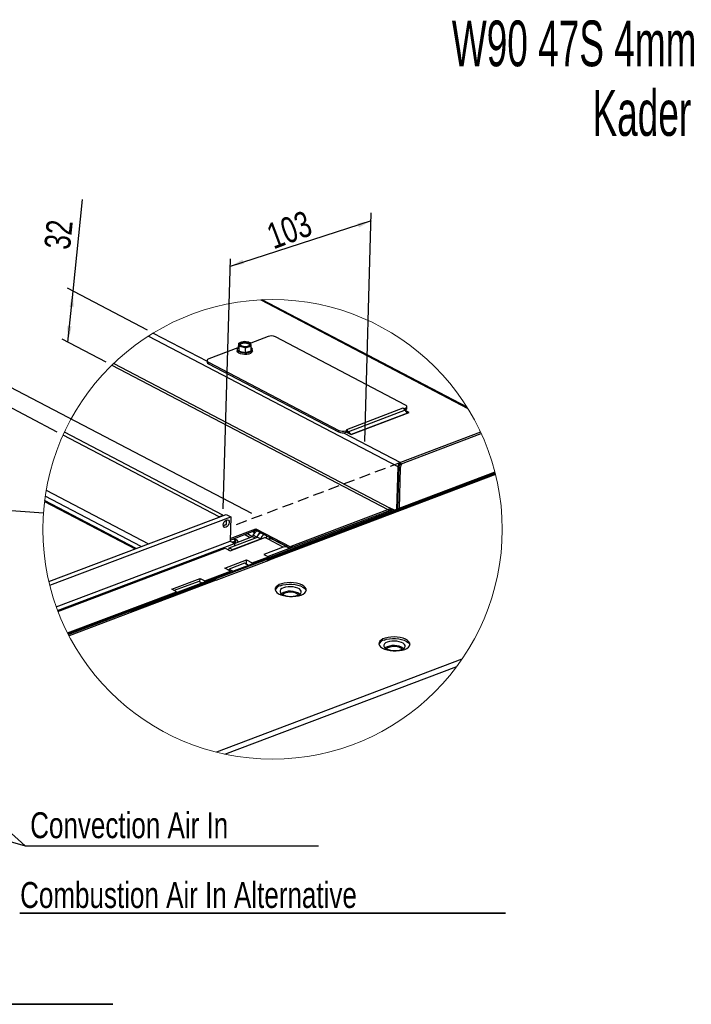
# Paper-space layout 'bovenaanzicht' of a CAD drawing. Header units: millimetres. Extents: x 21 to 204, y 7 to 289.
# Tile 19 of 19: x 126 to 204, y 175 to 289. Entities that reach past the tile are written whole.
import ezdxf

# ---------------------------------------------------------------- set-up
doc = ezdxf.new("R2010")
doc.units = ezdxf.units.MM
doc.linetypes.add('HIDDEN', pattern=[1.905, 1.27, -0.635])
doc.layers.add('MATEN', color=7, linetype='Continuous')
doc.styles.add('SLDTEXTSTYLE3', font='TXT', dxfattribs={"width": 0.605})
doc.styles.add('SLDTEXTSTYLE4', font='TXT', dxfattribs={"width": 0.75})
doc.dimstyles.new('SLDDIMSTYLE6', dxfattribs={"dimtxt": 0.18, "dimasz": 0.5, "dimexe": 0, "dimexo": 0.0625, "dimgap": 0, "dimtad": 0, "dimtih": 1, "dimtoh": 1, "dimdec": 0, "dimrnd": 1e-09, "dimzin": 0, "dimdsep": 46, "dimtxsty": 'Standard', "dimblk1": 'DOT', "dimblk2": 'DOT', "dimsah": 1, "dimcen": 0.09, "dimadec": 0, "dimazin": 0, "dimtfac": 0.5, "dimtdec": 0, "dimtofl": 0, "dimtmove": 0, "dimatfit": 3, "dimldrblk": 'DOT', "dimfxl": 0, "dimfrac": 2, "dimtolj": 1, "dimtzin": 0, "dimarcsym": 0})
doc.dimstyles.new('SLDDIMSTYLE7', dxfattribs={"dimtxt": 0.18, "dimasz": 2, "dimexe": 0, "dimexo": 0.0625, "dimgap": 0, "dimtad": 0, "dimtih": 1, "dimtoh": 1, "dimdec": 0, "dimrnd": 1e-09, "dimzin": 0, "dimdsep": 46, "dimtxsty": 'Standard', "dimblk1": 'NONE', "dimblk2": 'NONE', "dimsah": 1, "dimcen": 0.09, "dimadec": 0, "dimazin": 0, "dimtfac": 2, "dimtdec": 0, "dimtofl": 0, "dimtmove": 0, "dimatfit": 3, "dimldrblk": 'NONE', "dimfxl": 0, "dimfrac": 2, "dimtolj": 1, "dimtzin": 0, "dimarcsym": 0})
doc.dimstyles.new('SLDDIMSTYLE8', dxfattribs={"dimtxt": 3, "dimasz": 2, "dimexe": 0, "dimexo": 0.0625, "dimgap": 0.75, "dimtad": 1, "dimdec": 0, "dimlfac": 5, "dimrnd": 1e-09, "dimzin": 12, "dimdsep": 46, "dimtxsty": 'SLDTEXTSTYLE4', "dimsah": 1, "dimcen": 0.09, "dimadec": 0, "dimazin": 3, "dimtfac": 1, "dimtmove": 0, "dimatfit": 0, "dimfxl": 0, "dimfrac": 2, "dimtolj": 1, "dimtzin": 12, "dimarcsym": 0})
doc.dimstyles.new('SLDDIMSTYLE9', dxfattribs={"dimtxt": 3, "dimasz": 2, "dimexe": 0, "dimexo": 0.0625, "dimgap": 0.75, "dimtad": 1, "dimdec": 0, "dimlfac": 5, "dimrnd": 1e-09, "dimzin": 12, "dimdsep": 46, "dimtxsty": 'SLDTEXTSTYLE4', "dimsah": 1, "dimcen": 0.09, "dimadec": 0, "dimazin": 3, "dimtfac": 1, "dimtofl": 0, "dimtmove": 0, "dimatfit": 3, "dimfxl": 0, "dimfrac": 2, "dimtolj": 1, "dimtzin": 12, "dimarcsym": 0})

# ---------------------------------------------------------------- blocks, each defined once
blk = doc.blocks.new('SW_NOTE_7')
at = {"layer": 'MATEN', "color": 0, "attachment_point": 3, "style": 'SLDTEXTSTYLE3'}
for s, insert, char_height in [('W90 47S 4mm', (47.46, 6.82), 5.2917), ('Kader', (46.85, -1.23), 5.292)]:
    blk.add_mtext(s, dxfattribs=dict(at, insert=insert, char_height=char_height))
blk = doc.blocks.new('SW_NOTE_8')
at = {"layer": 'MATEN', "color": 0}
for p, q in [((0, 0.29), (37.93, 0.29)), ((37.93, 0.29), (0, 0.29)), ((0, 0.29), (37.93, 0.29)), ((37.93, 0.29), (0, 0.29)), ((0, 0.29), (37.93, 0.29)), ((37.93, 0.29), (0, 0.29))]:
    blk.add_line(p, q, dxfattribs=at)
at = {"layer": 'MATEN', "color": 0, "insert": (0.05, 3.87), "char_height": 3, "attachment_point": 1, "style": 'SLDTEXTSTYLE4'}
blk.add_mtext('Combustion Air Out', dxfattribs=at)
blk = doc.blocks.new('_DOT')
at = {"color": 0, "linetype": 'ByBlock', "lineweight": -2}
blk.add_line((-0.5, 0), (-1, 0), dxfattribs=at)
at = {"color": 0, "linetype": 'ByBlock', "const_width": 0.5}
blk.add_lwpolyline([(-0.25, 0, 1), (0.25, 0, 1)], format="xyb", close=True, dxfattribs=at)
blk = doc.blocks.new('SW_NOTE_9')
at = {"layer": 'MATEN', "color": 0}
for p, q in [((0.07, -1.68), (56.3, -1.68)), ((56.3, -1.68), (0.07, -1.68)), ((0.07, -1.68), (56.3, -1.68)), ((56.3, -1.68), (0.07, -1.68)), ((0.07, -1.68), (56.3, -1.68)), ((56.3, -1.68), (0.07, -1.68))]:
    blk.add_line(p, q, dxfattribs=at)
at = {"layer": 'MATEN', "color": 0, "insert": (0.12, 1.92), "char_height": 3, "attachment_point": 1, "style": 'SLDTEXTSTYLE4'}
blk.add_mtext('Combustion Air In Alternative', dxfattribs=at)
blk = doc.blocks.new('_NONE')
blk = doc.blocks.new('_D_55')
at = {"layer": 'MATEN'}
for p, q in [((124.9, 246.77), (125.24, 258.64)), ((153.07, 232.02), (124.23, 247.12)), ((124.79, 244.47), (124.9, 246.77)), ((130.56, 241.46), (124.13, 244.82)), ((124.79, 244.47), (124.64, 239.11))]:
    blk.add_line(p, q, dxfattribs=at)
for points in [[(124.9, 246.77), (125.2, 248.55), (124.7, 248.56)], [(124.79, 244.47), (124.49, 242.69), (124.99, 242.68)]]:
    blk.add_solid(points, dxfattribs=at)
at = {"layer": 'MATEN', "insert": (121.16, 252.73), "char_height": 3, "attachment_point": 1, "rotation": 88.3585, "style": 'SLDTEXTSTYLE4'}
blk.add_mtext('13', dxfattribs=at)
blk = doc.blocks.new('_D_56')
at = {"layer": 'MATEN'}
for p, q in [((166.14, 240.37), (166.89, 266.81)), ((166.87, 265.91), (150.58, 260.61)), ((149.77, 232.56), (150.6, 261.5))]:
    blk.add_line(p, q, dxfattribs=at)
for points in [[(166.87, 265.91), (165.29, 265.58), (165.47, 265.12)], [(150.58, 260.61), (152.16, 260.93), (151.98, 261.4)]]:
    blk.add_solid(points, dxfattribs=at)
at = {"layer": 'MATEN', "insert": (154.52, 265.38), "char_height": 3, "attachment_point": 1, "rotation": 20.7252, "style": 'SLDTEXTSTYLE4'}
blk.add_mtext('103', dxfattribs=at)
blk = doc.blocks.new('_D_57')
at = {"layer": 'MATEN'}
for p, q in [((132.39, 257.76), (133.49, 268.36)), ((140.99, 253.26), (131.73, 258.1)), ((131.78, 251.87), (132.39, 257.76)), ((136.21, 249.55), (131.12, 252.22))]:
    blk.add_line(p, q, dxfattribs=at)
for points in [[(132.39, 257.76), (131.96, 255.95), (132.45, 255.9)], [(131.78, 251.87), (132.22, 253.67), (131.72, 253.72)]]:
    blk.add_solid(points, dxfattribs=at)
at = {"layer": 'MATEN', "insert": (129.03, 262.79), "char_height": 3, "attachment_point": 1, "rotation": 84.0789, "style": 'SLDTEXTSTYLE4'}
blk.add_mtext('32', dxfattribs=at)

psp = doc.layouts.new('bovenaanzicht')

# ---------------------------------------------------------------- linework, layer by layer
at = {"color": 7, "linetype": 'Continuous', "lineweight": 25}
for p, q in [((154.093, 256.741), (178.055, 244.199)), ((177.973, 244.331), (154.248, 256.748)), ((151.531, 251.186), (151.547, 251.741)), ((151.881, 251.861), (151.547, 251.741)), ((151.547, 251.741), (151.578, 251.585)), ((152.214, 251.929), (151.881, 251.861)), ((152.579, 251.868), (152.214, 251.929)), ((154.946, 252.513), (152.942, 251.755)), ((152.973, 251.6), (152.942, 251.756)), ((170.864, 244.585), (155.793, 252.473)), ((151.458, 251.194), (148.094, 249.921)), ((151.379, 251.037), (151.374, 250.858)), ((151.531, 251.186), (151.591, 250.823)), ((151.578, 251.585), (151.607, 251.378)), ((151.591, 250.823), (151.607, 251.378)), ((151.591, 250.823), (152.319, 250.649)), ((151.607, 251.378), (151.972, 251.317)), ((152.319, 250.649), (152.335, 251.204)), ((152.319, 250.649), (152.987, 250.838)), ((152.335, 251.204), (152.67, 251.325)), ((152.67, 251.325), (153.003, 251.393)), ((153.003, 251.393), (152.973, 251.6)), ((152.987, 250.838), (153.003, 251.393)), ((153.133, 250.808), (153.138, 250.987)), ((147.895, 249.729), (147.89, 249.55)), ((148.048, 249.542), (148.042, 249.364)), ((148.048, 249.542), (163.119, 241.654)), ((136.879, 249.199), (168.795, 232.495)), ((137.091, 249.404), (169.015, 232.695)), ((148.042, 249.364), (163.113, 241.476)), ((170.561, 244.206), (164.007, 241.726)), ((170.825, 243.971), (164.271, 241.491)), ((170.668, 244.15), (170.561, 244.206)), ((170.668, 244.15), (170.817, 244.206)), ((170.668, 244.15), (170.668, 244.136)), ((170.787, 244.018), (170.812, 244.028)), ((170.817, 244.206), (170.812, 244.028)), ((171.065, 243.653), (170.825, 243.971)), ((171.271, 243.72), (170.846, 243.943)), ((171.012, 244.22), (171.017, 244.399)), ((164.568, 241.184), (171.271, 243.72)), ((163.119, 241.654), (163.113, 241.476)), ((163.966, 241.614), (163.96, 241.435)), ((163.96, 241.435), (164.109, 241.492)), ((163.966, 241.614), (164.114, 241.67)), ((164.114, 241.67), (164.007, 241.726)), ((164.114, 241.656), (164.109, 241.492)), ((164.114, 241.67), (164.114, 241.656)), ((164.271, 241.491), (164.46, 241.241)), ((149.285, 231.654), (131.225, 241.106)), ((149.732, 231.827), (131.376, 241.434)), ((164.035, 241.463), (164.568, 241.184)), ((170.267, 237.751), (179.617, 241.289)), ((179.547, 241.44), (170.272, 237.93)), ((169.964, 237.46), (169.822, 232.505)), ((169.964, 237.46), (170.113, 237.516)), ((169.971, 232.561), (170.113, 237.516)), ((170.237, 237.302), (170.102, 232.611)), ((170.267, 237.751), (170.272, 237.93)), ((181.206, 236.812), (131.788, 218.114)), ((131.824, 218.044), (181.225, 236.736)), ((181.257, 236.612), (154.911, 226.644)), ((181.273, 236.544), (155.063, 226.627)), ((129.273, 234.728), (141.104, 228.536)), ((139.667, 227.992), (129.093, 233.527)), ((140.27, 228.221), (129.162, 234.035)), ((129.081, 233.434), (139.558, 227.951)), ((169.376, 232.507), (154.963, 227.053)), ((157.623, 228.268), (168.795, 232.495)), ((168.795, 232.495), (168.861, 232.46)), ((168.861, 232.449), (168.861, 232.46)), ((169.565, 232.408), (169.015, 232.695)), ((169.076, 232.393), (169.032, 232.414)), ((169.3, 232.546), (169.298, 232.477)), ((129.575, 224.174), (150.097, 231.939)), ((129.681, 223.733), (150.631, 231.66)), ((149.285, 231.654), (149.732, 231.827)), ((150.097, 231.939), (150.631, 231.66)), ((150.127, 230.808), (150.137, 231.254)), ((150.631, 231.66), (150.55, 228.844)), ((149.766, 230.622), (150.096, 230.749)), ((150.553, 228.964), (153.535, 230.092)), ((150.558, 229.143), (153.54, 230.271)), ((153.535, 230.092), (153.54, 230.271)), ((153.535, 230.092), (157.504, 228.015)), ((153.54, 230.271), (157.541, 228.177)), ((150.431, 228.065), (153.708, 229.305)), ((150.547, 227.736), (154.568, 229.258)), ((150.831, 227.856), (154.108, 229.096)), ((150.949, 229.085), (150.895, 229.094)), ((151.386, 228.971), (150.949, 229.085)), ((151.046, 228.585), (153.132, 229.374)), ((151.138, 228.94), (151.053, 229.009)), ((151.482, 228.806), (151.386, 228.971)), ((153.132, 229.374), (153.45, 229.208)), ((153.412, 229.773), (153.133, 229.94)), ((153.216, 229.533), (153.49, 229.868)), ((153.636, 229.314), (153.216, 229.533)), ((153.492, 229.871), (153.282, 229.997)), ((153.49, 229.868), (153.663, 230.025)), ((153.708, 229.305), (154.108, 229.096)), ((154.074, 229.81), (154.035, 229.772)), ((154.108, 229.096), (154.108, 229.084)), ((154.955, 229.056), (154.568, 229.258)), ((156.689, 228.148), (154.955, 229.056)), ((157.214, 228.139), (155.481, 229.046)), ((130.44, 221.235), (150.55, 228.844)), ((130.595, 220.813), (151.083, 228.565)), ((130.639, 220.697), (150, 228.023)), ((150, 228.023), (150.547, 227.736)), ((150.423, 227.801), (150.431, 228.065)), ((150.431, 228.065), (150.831, 227.856)), ((150.55, 228.844), (151.083, 228.565)), ((150.831, 227.844), (150.831, 227.856)), ((151.083, 228.565), (151.076, 228.31)), ((151.199, 228.736), (151.202, 228.826)), ((151.501, 228.757), (151.482, 228.806)), ((156.689, 228.148), (154.455, 227.303)), ((155.743, 228.909), (155.736, 228.94)), ((157.537, 228.027), (157.541, 228.177)), ((157.541, 228.177), (157.69, 228.233)), ((157.623, 228.268), (157.69, 228.233)), ((157.686, 228.083), (157.69, 228.222)), ((157.69, 228.222), (157.69, 228.233)), ((149.927, 225.71), (152.459, 226.668)), ((152.445, 226.159), (152.459, 226.668)), ((152.459, 226.668), (153.126, 226.319)), ((153.126, 226.319), (154.988, 227.024)), ((154.455, 227.303), (154.988, 227.024)), ((155.152, 226.954), (154.963, 227.053)), ((154.963, 227.053), (154.963, 227.037)), ((154.988, 227.024), (154.984, 226.891)), ((155.051, 226.916), (154.986, 226.95)), ((148.956, 224.316), (155.063, 226.627)), ((150.594, 225.361), (149.927, 225.71)), ((150.423, 225.45), (150.428, 225.602)), ((152.215, 226.279), (150.428, 225.602)), ((150.428, 225.602), (150.911, 225.35)), ((152.698, 226.026), (152.215, 226.279)), ((153.122, 226.186), (153.126, 226.319)), ((154.364, 226.363), (154.343, 226.374)), ((143.805, 223.273), (147.082, 224.513)), ((147.07, 224.113), (147.082, 224.513)), ((147.082, 224.513), (147.615, 224.234)), ((147.615, 224.234), (150.594, 225.361)), ((150.59, 225.228), (150.594, 225.361)), ((148.804, 224.333), (139.122, 220.67)), ((148.956, 224.316), (139.274, 220.653)), ((144.338, 222.994), (143.805, 223.273)), ((146.925, 224.189), (144.099, 223.119)), ((147.31, 223.987), (146.925, 224.189)), ((147.611, 224.101), (147.615, 224.234)), ((131.732, 218.224), (144.338, 222.994)), ((144.334, 222.861), (144.338, 222.994)), ((139.274, 220.653), (131.915, 217.869)), ((177.386, 215.169), (148.978, 204.42)), ((149.952, 204.195), (176.806, 214.355))]:
    psp.add_line(p, q, dxfattribs=at)
at = {"color": 8, "linetype": 'Continuous', "lineweight": 25}
for p, q in [((141.655, 252.908), (147.892, 249.644)), ((141.105, 252.565), (169.964, 237.46)), ((171.065, 243.653), (164.557, 241.19)), ((164.203, 241.376), (164.271, 241.491)), ((163.683, 241.379), (170.272, 237.93)), ((170.237, 237.302), (170.109, 237.369)), ((149.977, 231.192), (150.137, 231.254)), ((149.759, 230.665), (150.127, 230.808)), ((152.818, 229.256), (152.24, 229.602)), ((152.575, 229.729), (153.197, 229.356)), ((155.708, 228.955), (155.723, 228.92)), ((150.343, 224.841), (150.321, 224.852))]:
    psp.add_line(p, q, dxfattribs=at)
at = {"color": 7, "linetype": 'Continuous', "lineweight": 25, "flags": 128}
for points in [[(151.578, 251.585), (151.577, 251.626), (151.588, 251.667), (151.611, 251.706), (151.645, 251.743), (151.69, 251.778), (151.745, 251.809), (151.809, 251.837), (151.881, 251.861)], [(151.679, 251.633), (151.735, 251.722), (151.857, 251.795), (152.029, 251.843), (152.231, 251.862), (152.438, 251.848), (152.626, 251.803), (152.771, 251.733), (152.857, 251.646), (152.872, 251.552), (152.816, 251.464), (152.694, 251.391), (152.522, 251.342), (152.32, 251.324), (152.113, 251.338), (151.925, 251.383), (151.78, 251.453), (151.694, 251.54), (151.679, 251.633)], [(151.683, 251.565), (151.732, 251.632), (151.854, 251.705), (152.026, 251.754), (152.228, 251.773), (152.435, 251.758), (152.623, 251.714), (152.768, 251.644), (152.854, 251.556), (152.866, 251.531)], [(153.133, 250.808), (153.122, 250.749), (153.046, 250.644), (152.907, 250.554), (152.714, 250.487), (152.484, 250.447), (152.236, 250.439), (151.989, 250.463), (151.763, 250.517), (151.577, 250.597), (151.446, 250.695), (151.381, 250.805), (151.374, 250.858)], [(151.533, 251.251), (151.466, 251.201), (151.391, 251.096), (151.386, 250.984), (151.451, 250.874), (151.582, 250.775), (151.768, 250.696), (151.994, 250.642), (152.241, 250.618), (152.489, 250.626), (152.719, 250.665), (152.912, 250.733), (153.051, 250.823), (153.127, 250.928), (153.132, 251.04), (153.066, 251.15), (152.997, 251.209)], [(152.973, 251.6), (152.974, 251.559), (152.963, 251.519), (152.94, 251.48), (152.906, 251.442), (152.861, 251.408), (152.806, 251.376), (152.742, 251.348), (152.67, 251.325)], [(148.094, 249.921), (148.015, 249.884), (147.954, 249.84), (147.913, 249.792), (147.896, 249.74), (147.901, 249.687), (147.928, 249.635), (147.978, 249.586), (148.048, 249.542)], [(170.812, 244.028), (170.892, 244.065), (170.953, 244.108), (170.993, 244.157), (171.011, 244.209), (171.012, 244.22)], [(170.817, 244.206), (170.897, 244.243), (170.958, 244.287), (170.998, 244.336), (171.016, 244.387), (171.011, 244.44), (170.983, 244.492), (170.933, 244.541), (170.864, 244.585)], [(149.984, 231.198), (150.119, 231.28), (150.252, 231.299), (150.363, 231.251), (150.435, 231.143), (150.457, 230.993), (150.426, 230.822), (150.346, 230.657), (150.23, 230.523), (150.095, 230.44), (149.962, 230.422), (149.851, 230.47), (149.779, 230.577), (149.757, 230.728), (149.788, 230.899), (149.868, 231.064), (149.984, 231.198)], [(150.137, 231.254), (150.136, 231.272), (150.134, 231.286)], [(150.971, 228.79), (151.065, 228.843), (151.104, 228.91), (151.082, 228.98), (151.003, 229.042), (150.878, 229.087), (150.878, 229.087)], [(150.731, 228.75), (150.837, 228.757), (150.971, 228.79)], [(150.944, 228.638), (151.036, 228.665), (151.153, 228.733), (151.201, 228.816), (151.174, 228.903), (151.138, 228.94)], [(151.498, 228.756), (151.497, 228.759), (151.482, 228.806)], [(158.475, 222.516), (158.769, 222.605), (159.014, 222.72), (159.2, 222.856), (159.32, 223.008), (159.367, 223.168), (159.341, 223.332), (159.243, 223.491), (159.075, 223.64), (158.847, 223.772), (158.565, 223.882), (158.244, 223.965), (157.894, 224.019), (157.531, 224.04), (157.17, 224.029), (156.825, 223.985), (156.51, 223.91), (156.239, 223.807), (156.022, 223.681), (155.869, 223.537), (155.785, 223.38), (155.774, 223.217), (155.836, 223.055), (155.97, 222.9), (156.169, 222.759), (156.425, 222.637), (156.728, 222.54), (157.066, 222.471), (157.424, 222.433), (157.788, 222.428), (158.143, 222.456), (158.475, 222.516)], [(158.144, 222.506), (158.389, 222.577), (158.586, 222.673), (158.724, 222.789), (158.794, 222.918), (158.792, 223.052), (158.719, 223.183), (158.579, 223.305), (158.379, 223.409), (158.132, 223.49), (157.852, 223.543), (157.556, 223.566), (157.259, 223.556), (156.98, 223.514), (156.735, 223.443), (156.538, 223.347), (156.401, 223.231), (156.331, 223.102), (156.332, 222.968), (156.406, 222.837), (156.546, 222.715), (156.745, 222.611), (156.992, 222.53), (157.272, 222.477), (157.569, 222.454), (157.865, 222.464), (158.144, 222.506)], [(156.363, 223.683), (156.658, 223.772), (156.989, 223.832), (157.344, 223.86), (157.708, 223.855), (158.066, 223.817), (158.404, 223.748), (158.707, 223.651), (158.963, 223.529), (159.162, 223.388), (159.296, 223.233), (159.354, 223.093)], [(158.478, 222.615), (158.444, 222.651), (158.292, 222.756)], [(170.478, 216.233), (170.772, 216.323), (171.018, 216.438), (171.204, 216.574), (171.323, 216.725), (171.371, 216.886), (171.345, 217.049), (171.246, 217.208), (171.079, 217.357), (170.85, 217.489), (170.569, 217.599), (170.247, 217.683), (169.897, 217.737), (169.535, 217.758), (169.173, 217.746), (168.828, 217.702), (168.514, 217.627), (168.242, 217.525), (168.025, 217.399), (167.872, 217.254), (167.788, 217.097), (167.777, 216.934), (167.84, 216.772), (167.973, 216.617), (168.172, 216.476), (168.429, 216.354), (168.732, 216.257), (169.069, 216.188), (169.427, 216.15), (169.791, 216.146), (170.147, 216.174), (170.478, 216.233)], [(168.367, 217.4), (168.661, 217.49), (168.993, 217.55), (169.348, 217.578), (169.712, 217.573), (170.07, 217.535), (170.407, 217.466), (170.71, 217.369), (170.967, 217.247), (171.166, 217.106), (171.299, 216.951), (171.358, 216.81)], [(170.148, 216.224), (170.393, 216.295), (170.59, 216.391), (170.727, 216.507), (170.797, 216.635), (170.795, 216.769), (170.722, 216.901), (170.582, 217.022), (170.383, 217.127), (170.136, 217.208), (169.856, 217.261), (169.559, 217.283), (169.263, 217.273), (168.984, 217.231), (168.739, 217.16), (168.542, 217.064), (168.404, 216.948), (168.334, 216.82), (168.336, 216.686), (168.409, 216.554), (168.549, 216.433), (168.749, 216.328), (168.995, 216.247), (169.275, 216.194), (169.572, 216.172), (169.869, 216.182), (170.148, 216.224)], [(170.482, 216.332), (170.447, 216.368), (170.295, 216.473)]]:
    psp.add_lwpolyline(points, dxfattribs=at)
at = {"color": 8, "linetype": 'Continuous', "lineweight": 25, "flags": 128}
psp.add_lwpolyline([(155.328, 229.098), (155.339, 229.102), (155.399, 229.117)], dxfattribs=at)
at = {"color": 7, "linetype": 'Continuous', "lineweight": 18}
psp.add_circle((155.463, 230.196), 26.58, dxfattribs=at)
at = {"color": 7, "linetype": 'Continuous', "lineweight": 25}
for centre, radius, start, end in [((152.245, 250.455), 1.452, 76.70906, 104.51832), ((152.545, 251.394), 0.476, 25.6991, 85.86167), ((155.318, 251.42), 1.155, 65.73927, 108.80652), ((152.006, 251.792), 0.476, 205.69943, 265.86135), ((152.306, 252.73), 1.452, 256.709, 284.51838), ((148.117, 249.58), 0.229, 187.67417, 251.09379), ((170.253, 243.625), 0.658, 50.90919, 62.0812), ((170.08, 243.417), 0.928, 36.61831, 50.7135), ((163.588, 242.529), 1.155, 245.73852, 288.80725), ((163.593, 242.707), 1.155, 245.73857, 288.80721), ((163.638, 240.953), 0.701, 37.59492, 49.429), ((163.527, 240.938), 0.928, 36.6172, 50.71516), ((170.504, 237.442), 0.54, 115.40532, 178.11888), ((170.383, 237.508), 0.27, 115.40533, 178.11945), ((171.091, 237.259), 0.856, 139.11701, 177.09443), ((168.634, 232.194), 0.341, 48.31664, 61.92898), ((168.745, 232.704), 0.27, 295.40538, 358.11857), ((168.518, 232.068), 0.512, 32.76334, 48.02425), ((168.582, 232.788), 0.585, 312.11617, 344.05971), ((149.271, 231.631), 0.0271, 11.34059, 57.6888), ((149.717, 231.803), 0.0277, 4.76009, 57.53368), ((150.067, 230.802), 0.0608, 299.49462, 5.14371), ((150.912, 228.366), 0.721, 37.67382, 87.07196), ((155.215, 228.606), 1.73, 134.25755, 157.38384), ((154.62, 228.889), 1.058, 120.18807, 158.37899), ((155.014, 228.687), 1.048, 120.12966, 155.53759), ((155.311, 228.609), 0.883, 118.64293, 137.24771), ((155.208, 228.485), 0.624, 64.07869, 113.89249), ((151.034, 228.758), 0.166, 289.13229, 352.33464), ((156.937, 227.612), 0.59, 38.00623, 114.83857), ((157.347, 227.841), 0.512, 32.76364, 48.02299), ((154.973, 226.478), 0.174, 59.05979, 162.39034), ((148.862, 224.163), 0.18, 58.57843, 108.92579), ((156.559, 222.853), 0.853, 103.27006, 156.33196), ((157.504, 220.967), 2.081, 56.90828, 119.80867), ((157.533, 221.289), 1.651, 62.65176, 123.36257), ((139.185, 220.504), 0.174, 59.08315, 162.36655), ((168.562, 216.57), 0.853, 103.26979, 156.33189), ((169.507, 214.685), 2.081, 56.90834, 119.8086), ((169.536, 215.006), 1.651, 62.65171, 123.36263)]:
    psp.add_arc(centre, radius, start, end, dxfattribs=at)
for points, knots in [([(152.942, 251.756), (152.912, 251.767), (152.793, 251.81), (152.671, 251.844), (152.579, 251.868)], [0, 0, 0, 0, 0.2513705, 1, 1, 1, 1]), ([(151.972, 251.317), (152.064, 251.292), (152.186, 251.259), (152.305, 251.215), (152.335, 251.204)], [0, 0, 0, 0, 0.7486314, 1, 1, 1, 1]), ([(153.197, 229.356), (153.201, 229.41), (153.205, 229.47), (153.215, 229.528), (153.216, 229.533)], [0, 0, 0, 0, 0.9087905, 1, 1, 1, 1]), ([(155.29, 229.161), (155.268, 229.155), (155.21, 229.141), (155.163, 229.103), (155.134, 229.08)], [0, 0, 0, 0, 0.3796079, 1, 1, 1, 1])]:
    psp.add_open_spline(points, degree=3, knots=knots, dxfattribs=at)
at = {"layer": 'MATEN', "linetype": 'HIDDEN', "lineweight": 25}
psp.add_line((170.272, 237.93), (151.16, 230.699), dxfattribs=at)

# ---------------------------------------------------------------- block references
at = {"layer": 'MATEN'}
for name, p in [('SW_NOTE_7', (157.064, 282.245)), ('SW_NOTE_9', (126.138, 187.486)), ('SW_NOTE_8', (99.046, 174.972))]:
    psp.add_blockref(name, p, dxfattribs=at)

# ---------------------------------------------------------------- texts
at = {"layer": 'MATEN', "insert": (127.422, 197.478), "char_height": 3, "attachment_point": 1, "style": 'SLDTEXTSTYLE4'}
psp.add_mtext('Convection Air In', dxfattribs=at)

# ---------------------------------------------------------------- dimensions: what is measured, and where the dimension line sits
at = {"layer": 'MATEN'}
for base, p1, p2, angle, dimstyle, picture, middle in [((132.394, 257.755), (136.879, 249.199), (141.655, 252.908), 84.07886, 'SLDDIMSTYLE9', '_D_57', (133.102, 264.587)), ((150.579, 260.605), (166.11, 239.477), (149.749, 231.666), 18.05325, 'SLDDIMSTYLE9', '_D_56', (158.908, 262.903)), ((124.9, 246.769), (131.225, 241.106), (153.739, 231.675), 87.35516, 'SLDDIMSTYLE8', '_D_55', (125.091, 254.828))]:
    dim = psp.add_linear_dim(base=base, p1=p1, p2=p2, angle=angle, dimstyle=dimstyle, dxfattribs=at)
    dim.commit()
    dim.dimension.update_dxf_attribs({"geometry": picture, "text_midpoint": middle, "dimtype": 160})

# ---------------------------------------------------------------- leaders
at = {"color": 7, "linetype": 'Continuous', "lineweight": 18, "has_arrowhead": 0}
psp.add_leader([(128.95, 232.072), (93.353, 234.591)], dimstyle='SLDDIMSTYLE7', dxfattribs=at)
at = {"layer": 'MATEN'}
for points in [[(94.27, 222.788), (126.829, 193.603), (160.774, 193.603)], [(95.167, 202.688), (126.829, 193.603), (160.774, 193.603)]]:
    psp.add_leader(points, dimstyle='SLDDIMSTYLE6', dxfattribs=at)

doc.saveas('drawing.dxf')
